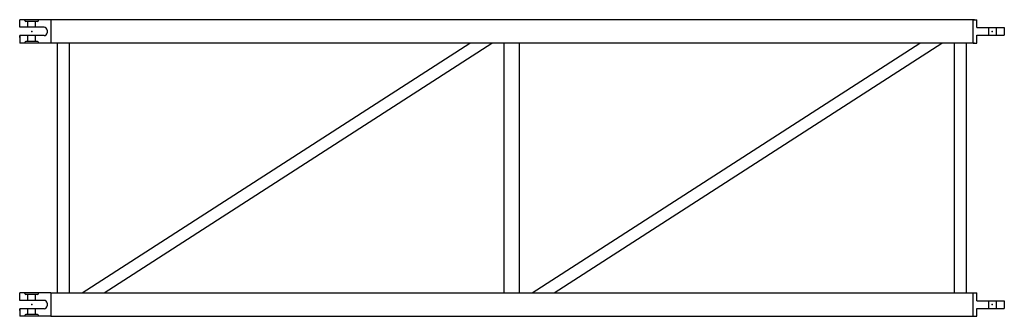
# Model space of a CAD drawing. Extents: x 62 to 2112, y 116 to 734.
import ezdxf

# ---------------------------------------------------------------- set-up
doc = ezdxf.new("R2010")
doc.units = 0
doc.layers.get('0').update_dxf_attribs({"linetype": 'CONTINUOUS'})
doc.layers.add('M16P', color=7, linetype='CONTINUOUS')

msp = doc.modelspace()

# ---------------------------------------------------------------- linework, layer by layer
at = {"color": 6}
for p, q in [((61.976145, 718.304995), (61.976145, 734.073995)), ((2050.046262, 733.773995), (123.906029, 733.773995)), ((61.976145, 700.842995), (61.976145, 685.073995)), ((2050.046262, 685.373995), (123.906029, 685.373995)), ((140.869111, 164.773995), (140.869111, 685.373995)), ((165.869111, 164.773995), (165.869111, 685.373995)), ((191.80962, 164.773995), (998.846538, 685.373995)), ((237.928602, 164.773995), (1044.96552, 685.373995)), ((1070.906029, 164.773995), (1070.906029, 685.373995)), ((1102.906029, 164.773995), (1102.906029, 685.373995)), ((1128.986771, 164.773995), (1936.023689, 685.373995)), ((1175.105752, 164.773995), (1982.14267, 685.373995)), ((2008.083179, 164.773995), (2008.083179, 685.373995)), ((2033.083179, 164.773995), (2033.083179, 685.373995)), ((61.976145, 149.304995), (61.976145, 165.073995)), ((126.906029, 164.773995), (2046.976145, 164.773995)), ((61.976145, 131.842995), (61.976145, 116.073995)), ((126.906029, 116.373995), (2046.976145, 116.373995))]:
    msp.add_line(p, q, dxfattribs=at)
at = {"layer": 'M16P', "color": 6}
for p, q in [((126.976145, 734.073995), (61.976145, 734.073995)), ((61.976145, 718.304995), (61.976145, 722.073995)), ((112.976145, 718.304995), (61.976145, 718.304995)), ((72.688645, 732.573995), (72.688645, 734.004726)), ((99.263645, 730.573995), (74.688645, 730.573995)), ((94.913645, 730.573995), (79.038645, 730.573995)), ((79.038645, 718.304995), (79.038645, 730.573995)), ((94.913645, 718.304995), (94.913645, 730.573995)), ((101.263645, 732.573995), (101.263645, 734.073995)), ((126.976145, 734.073995), (126.976145, 732.513995)), ((126.976145, 732.513995), (126.976145, 686.633995)), ((2046.976145, 734.073995), (2046.976145, 732.513995)), ((2046.976145, 734.073995), (2054.976145, 734.073995)), ((2046.976145, 686.633995), (2046.976145, 732.513995)), ((2054.976145, 717.511495), (2054.976145, 734.073995)), ((2054.976145, 717.511495), (2111.976145, 717.511495)), ((2079.038645, 717.511495), (2079.038645, 701.636495)), ((2094.913645, 717.511495), (2094.913645, 701.636495)), ((2111.976145, 717.511495), (2111.976145, 701.636495)), ((112.976145, 700.842995), (61.976145, 700.842995)), ((61.976145, 697.073995), (61.976145, 700.842995)), ((79.038645, 688.573995), (79.038645, 700.842995)), ((94.913645, 688.573995), (94.913645, 700.842995)), ((118.976145, 712.304995), (118.976145, 706.842995)), ((2054.976145, 701.636495), (2111.976145, 701.636495)), ((2054.976145, 685.073995), (2054.976145, 701.636495)), ((126.976145, 685.073995), (61.976145, 685.073995)), ((72.688645, 685.143264), (72.688645, 686.573995)), ((79.038645, 688.573995), (74.688645, 688.573995)), ((94.913645, 688.573995), (79.038645, 688.573995)), ((99.263645, 688.573995), (94.913645, 688.573995)), ((101.263645, 685.073995), (101.263645, 686.573995)), ((126.976145, 685.073995), (126.976145, 686.633995)), ((2046.976145, 685.073995), (2046.976145, 686.633995)), ((2046.976145, 685.073995), (2054.976145, 685.073995)), ((126.976145, 165.073995), (61.976145, 165.073995)), ((72.688645, 163.573995), (72.688645, 165.004726)), ((101.263645, 163.573995), (101.263645, 165.073995)), ((126.976145, 165.073995), (126.976145, 163.513995)), ((2046.976145, 165.073995), (2054.976145, 165.073995)), ((2046.976145, 165.073995), (2046.976145, 163.513995)), ((2054.976145, 148.511495), (2054.976145, 165.073995)), ((61.976145, 149.304995), (61.976145, 153.073995)), ((112.976145, 149.304995), (61.976145, 149.304995)), ((99.263645, 161.573995), (74.688645, 161.573995)), ((79.038645, 149.304995), (79.038645, 161.573995)), ((94.913645, 161.573995), (79.038645, 161.573995)), ((94.913645, 149.304995), (94.913645, 161.573995)), ((126.976145, 163.513995), (126.976145, 117.633995)), ((2046.976145, 117.633995), (2046.976145, 163.513995)), ((2054.976145, 148.511495), (2111.976145, 148.511495)), ((2079.038645, 148.511495), (2079.038645, 132.636495)), ((2094.913645, 148.511495), (2094.913645, 132.636495)), ((2111.976145, 148.511495), (2111.976145, 132.636495)), ((112.976145, 131.842995), (61.976145, 131.842995)), ((61.976145, 128.073995), (61.976145, 131.842995)), ((79.038645, 119.573995), (79.038645, 131.842995)), ((94.913645, 119.573995), (94.913645, 131.842995)), ((118.976145, 143.304995), (118.976145, 137.842995)), ((2054.976145, 132.636495), (2111.976145, 132.636495)), ((2054.976145, 116.073995), (2054.976145, 132.636495)), ((126.976145, 116.073995), (61.976145, 116.073995)), ((72.688645, 116.143264), (72.688645, 117.573995)), ((79.038645, 119.573995), (74.688645, 119.573995)), ((94.913645, 119.573995), (79.038645, 119.573995)), ((99.263645, 119.573995), (94.913645, 119.573995)), ((101.263645, 116.073995), (101.263645, 117.573995)), ((126.976145, 116.073995), (126.976145, 117.633995)), ((2046.976145, 116.073995), (2046.976145, 117.633995)), ((2046.976145, 116.073995), (2054.976145, 116.073995))]:
    msp.add_line(p, q, dxfattribs=at)
for centre, radius, start, end in [((74.688645, 732.573995), 2, 180, 270), ((99.263645, 732.573995), 2, 270, 0), ((112.976145, 712.304995), 6, 0, 90), ((112.976145, 706.842995), 6, 270, 0), ((74.688645, 686.573995), 2, 90, 180), ((99.263645, 686.573995), 2, 0, 90), ((74.688645, 163.573995), 2, 180, 270), ((99.263645, 163.573995), 2, 270, 0), ((112.976145, 143.304995), 6, 0, 90), ((112.976145, 137.842995), 6, 270, 0), ((74.688645, 117.573995), 2, 90, 180), ((99.263645, 117.573995), 2, 0, 90)]:
    msp.add_arc(centre, radius, start, end, dxfattribs=at)
for p in [(86.976145, 709.573995), (2086.976145, 709.573995), (86.976145, 140.573995), (2086.976145, 140.573995)]:
    msp.add_point(p, dxfattribs=at)

doc.saveas('drawing.dxf')
